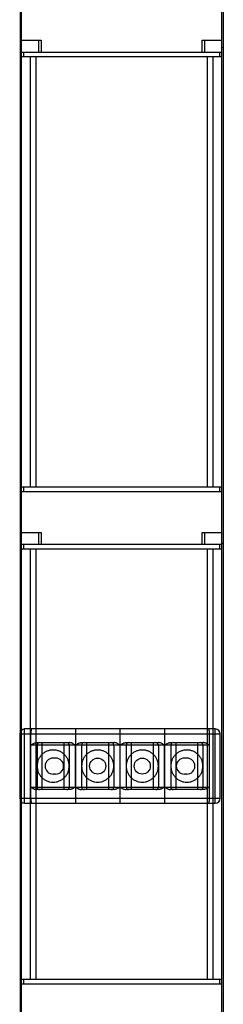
# Model space of a CAD drawing. Header units: millimetres. Extents: x 552 to 637, y 111 to 1542.
# Tile 2 of 4: x 553 to 636, y 735 to 1133. Entities that reach past the tile are written whole.
import ezdxf

# ---------------------------------------------------------------- set-up
doc = ezdxf.new("R2010")
doc.units = ezdxf.units.MM
doc.header["$LTSCALE"] = 108.148482
doc.layers.get('0').update_dxf_attribs({"linetype": 'CONTINUOUS'})
doc.layers.add('INTFCLR_14552', color=7, linetype='CONTINUOUS')

msp = doc.modelspace()

# ---------------------------------------------------------------- linework, layer by layer
at = {"color": 7}
for p, q in [((553.77, 320), (553.77, 1523)), ((554.17, 130), (554.17, 1523)), ((635.17, 130), (635.17, 1523)), ((635.69, 1523), (635.69, 320)), ((554.17, 1125), (562.17, 1125)), ((561.17, 1120.25), (561.17, 1125)), ((562.17, 1125), (562.17, 1120.25)), ((627.17, 1120.25), (627.17, 1125)), ((627.17, 1125), (635.17, 1125)), ((628.17, 1125), (628.17, 1120.25)), ((554.17, 1122), (553.77, 1122)), ((554.17, 1120.25), (635.17, 1120.25)), ((555.17, 1118.25), (555.17, 1120.25)), ((634.17, 1120.25), (634.17, 1118.25)), ((635.69, 1122), (635.17, 1122)), ((635.17, 1118.25), (554.17, 1118.25)), ((557.67, 1118.25), (557.67, 944.4)), ((560.17, 944.4), (560.17, 1118.25)), ((629.17, 1118.25), (629.17, 944.4)), ((631.67, 944.4), (631.67, 1118.25)), ((554.17, 944.4), (635.17, 944.4)), ((555.17, 942.4), (555.17, 944.4)), ((634.17, 944.4), (634.17, 942.4)), ((635.17, 942.4), (554.17, 942.4)), ((554.17, 926), (562.17, 926)), ((561.17, 921.25), (561.17, 926)), ((562.17, 926), (562.17, 921.25)), ((627.17, 921.25), (627.17, 926)), ((627.17, 926), (635.17, 926)), ((628.17, 926), (628.17, 921.25)), ((554.17, 921.5), (553.77, 921.5)), ((554.17, 921.25), (635.17, 921.25)), ((555.17, 919.25), (555.17, 921.25)), ((634.17, 921.25), (634.17, 919.25)), ((635.69, 921.5), (635.17, 921.5)), ((635.17, 919.25), (554.17, 919.25)), ((557.67, 919.25), (557.67, 745.4)), ((560.17, 745.4), (560.17, 919.25)), ((629.17, 919.25), (629.17, 745.4)), ((631.67, 745.4), (631.67, 919.25)), ((554.17, 745.4), (635.17, 745.4)), ((555.17, 743.4), (555.17, 745.4)), ((634.17, 745.4), (634.17, 743.4)), ((635.17, 743.4), (554.17, 743.4))]:
    msp.add_line(p, q, dxfattribs=at)
at = {"layer": 'INTFCLR_14552', "color": 7}
for p, q in [((553.47, 844.53), (553.47, 818.53)), ((553.47, 844.53), (634.47, 844.53)), ((555.47, 816.53), (555.47, 846.53)), ((632.47, 846.53), (555.47, 846.53)), ((557.97, 818.53), (557.97, 844.53)), ((575.97, 844.53), (575.97, 818.53)), ((593.97, 844.53), (593.97, 818.53)), ((611.97, 844.53), (611.97, 818.53)), ((629.97, 844.53), (629.97, 818.53)), ((632.47, 816.53), (632.47, 846.53)), ((634.47, 818.53), (634.47, 844.53)), ((560.42, 841.03), (573.52, 841.03)), ((562.47, 841.03), (562.47, 822.03)), ((571.47, 822.03), (571.47, 841.03)), ((578.43, 841.03), (591.52, 841.03)), ((580.47, 841.03), (580.47, 822.03)), ((589.47, 822.03), (589.47, 841.03)), ((596.43, 841.03), (609.52, 841.03)), ((598.47, 841.03), (598.47, 822.03)), ((607.47, 822.03), (607.47, 841.03)), ((614.43, 841.03), (627.52, 841.03)), ((616.47, 841.03), (616.47, 822.03)), ((625.47, 822.03), (625.47, 841.03)), ((575.96, 840.03), (557.97, 840.03)), ((560.47, 840.03), (560.47, 823.03)), ((573.47, 840.03), (573.47, 823.03)), ((575.96, 840.03), (575.96, 823.03)), ((575.98, 823.03), (575.98, 840.03)), ((593.96, 840.03), (575.98, 840.03)), ((578.47, 840.03), (578.47, 823.03)), ((591.47, 840.03), (591.47, 823.03)), ((593.96, 840.03), (593.96, 823.03)), ((593.98, 823.03), (593.98, 840.03)), ((611.96, 840.03), (593.98, 840.03)), ((596.47, 840.03), (596.47, 823.03)), ((609.47, 840.03), (609.47, 823.03)), ((611.96, 840.03), (611.96, 823.03)), ((611.98, 823.03), (611.98, 840.03)), ((629.97, 840.03), (611.98, 840.03)), ((614.47, 840.03), (614.47, 823.03)), ((627.47, 840.03), (627.47, 823.03)), ((567.97, 834.78), (566.97, 834.78)), ((620.97, 834.78), (619.97, 834.78)), ((567.97, 828.28), (566.97, 828.28)), ((620.97, 828.28), (619.97, 828.28)), ((557.97, 823.03), (575.96, 823.03)), ((573.52, 822.03), (560.42, 822.03)), ((575.98, 823.03), (593.96, 823.03)), ((591.52, 822.03), (578.43, 822.03)), ((593.98, 823.03), (611.96, 823.03)), ((609.52, 822.03), (596.43, 822.03)), ((611.98, 823.03), (629.97, 823.03)), ((627.52, 822.03), (614.43, 822.03)), ((553.47, 818.53), (634.47, 818.53)), ((555.47, 816.53), (632.47, 816.53))]:
    msp.add_line(p, q, dxfattribs=at)
for centre in [(584.97, 831.53), (602.97, 831.53)]:
    msp.add_circle(centre, 3.25, dxfattribs=at)
for centre, radius, start, end in [((555.47, 844.53), 2, 90, 180), ((632.47, 844.53), 2, 0, 90), ((561.47, 840.03), 1, 90.0003, 180), ((572.47, 840.03), 1, 0, 90), ((579.47, 840.03), 1, 90.0003, 180), ((590.47, 840.03), 1, 0, 90), ((597.47, 840.03), 1, 90.0003, 180), ((608.47, 840.03), 1, 0, 90), ((615.47, 840.03), 1, 90.0003, 180), ((626.47, 840.03), 1, 0, 90), ((566.97, 831.53), 3.25, 90, 270), ((567.97, 831.53), 3.25, 270, 90), ((619.97, 831.53), 3.25, 90, 270), ((620.97, 831.53), 3.25, 270, 90), ((561.47, 823.03), 1, 180, 270), ((572.47, 823.03), 1, 270.0003, 360), ((579.47, 823.03), 1, 180, 270), ((590.47, 823.03), 1, 270.0003, 360), ((597.47, 823.03), 1, 180, 270), ((608.47, 823.03), 1, 270.0003, 360), ((615.47, 823.03), 1, 180, 270), ((626.47, 823.03), 1, 270, 360), ((555.47, 818.53), 2, 180, 270), ((632.47, 818.53), 2, 270, 360)]:
    msp.add_arc(centre, radius, start, end, dxfattribs=at)
for points, knots in [([(558.2, 846.53), (558.17, 846.53), (558.13, 846.46), (558.11, 846.37), (558.08, 846.25), (558.06, 846.11), (558.04, 845.93), (558.02, 845.74), (558, 845.52), (557.99, 845.29), (557.98, 845.04), (557.97, 844.79), (557.97, 844.62), (557.97, 844.53)], [0, 0, 0, 0, 0.044353, 0.088097, 0.146603, 0.219334, 0.30488, 0.402224, 0.509311, 0.624772, 0.74631, 0.872122, 1, 1, 1, 1]), ([(575.97, 846.53), (575.97, 846.51), (575.97, 846.43), (575.97, 846.25), (575.97, 845.95), (575.97, 845.53), (575.97, 845.05), (575.97, 844.7), (575.97, 844.53)], [0, 0, 0, 0, 0.032962, 0.120667, 0.271043, 0.485057, 0.737913, 1, 1, 1, 1]), ([(593.97, 846.53), (593.97, 846.51), (593.97, 846.43), (593.97, 846.25), (593.97, 845.95), (593.97, 845.53), (593.97, 845.05), (593.97, 844.7), (593.97, 844.53)], [0, 0, 0, 0, 0.032962, 0.120667, 0.271043, 0.485057, 0.737913, 1, 1, 1, 1]), ([(611.97, 846.53), (611.97, 846.51), (611.97, 846.43), (611.97, 846.25), (611.97, 845.95), (611.97, 845.53), (611.97, 845.05), (611.97, 844.7), (611.97, 844.53)], [0, 0, 0, 0, 0.032962, 0.120667, 0.271043, 0.485057, 0.737913, 1, 1, 1, 1]), ([(629.75, 846.53), (629.78, 846.53), (629.81, 846.46), (629.84, 846.37), (629.86, 846.25), (629.89, 846.11), (629.91, 845.93), (629.93, 845.74), (629.94, 845.52), (629.96, 845.29), (629.97, 845.04), (629.97, 844.79), (629.97, 844.62), (629.97, 844.53)], [0, 0, 0, 0, 0.04441, 0.088164, 0.146762, 0.219423, 0.305001, 0.402332, 0.509591, 0.624891, 0.746497, 0.872171, 1, 1, 1, 1]), ([(557.97, 840.03), (558.12, 840.12), (558.39, 840.3), (558.8, 840.53), (559.17, 840.72), (559.53, 840.87), (559.85, 840.96), (560.15, 841.02), (560.33, 841.03), (560.42, 841.03)], [0, 0, 0, 0, 0.190692, 0.365508, 0.523244, 0.664357, 0.789924, 0.901326, 1, 1, 1, 1]), ([(575.96, 840.03), (575.82, 840.12), (575.54, 840.3), (575.13, 840.54), (574.75, 840.73), (574.41, 840.87), (574.08, 840.96), (573.79, 841.02), (573.6, 841.03), (573.52, 841.03)], [0, 0, 0, 0, 0.195231, 0.3699, 0.526678, 0.66681, 0.791514, 0.902088, 1, 1, 1, 1]), ([(575.98, 840.03), (576.13, 840.12), (576.4, 840.3), (576.8, 840.53), (577.18, 840.72), (577.53, 840.87), (577.86, 840.96), (578.15, 841.02), (578.34, 841.03), (578.43, 841.03)], [0, 0, 0, 0, 0.19072, 0.365553, 0.523295, 0.664404, 0.78996, 0.901345, 1, 1, 1, 1]), ([(593.96, 840.03), (593.82, 840.12), (593.54, 840.3), (593.13, 840.54), (592.75, 840.73), (592.41, 840.87), (592.08, 840.96), (591.79, 841.02), (591.6, 841.03), (591.52, 841.03)], [0, 0, 0, 0, 0.195231, 0.3699, 0.526678, 0.66681, 0.791514, 0.902088, 1, 1, 1, 1]), ([(593.98, 840.03), (594.13, 840.12), (594.4, 840.3), (594.8, 840.53), (595.18, 840.72), (595.53, 840.87), (595.86, 840.96), (596.15, 841.02), (596.34, 841.03), (596.43, 841.03)], [0, 0, 0, 0, 0.19072, 0.365553, 0.523295, 0.664404, 0.78996, 0.901345, 1, 1, 1, 1]), ([(611.96, 840.03), (611.82, 840.12), (611.54, 840.3), (611.13, 840.54), (610.75, 840.73), (610.41, 840.87), (610.08, 840.96), (609.79, 841.02), (609.6, 841.03), (609.52, 841.03)], [0, 0, 0, 0, 0.195231, 0.3699, 0.526678, 0.66681, 0.791514, 0.902088, 1, 1, 1, 1]), ([(611.98, 840.03), (612.13, 840.12), (612.4, 840.3), (612.8, 840.53), (613.18, 840.72), (613.53, 840.87), (613.86, 840.96), (614.15, 841.02), (614.34, 841.03), (614.43, 841.03)], [0, 0, 0, 0, 0.19072, 0.365553, 0.523295, 0.664404, 0.78996, 0.901345, 1, 1, 1, 1]), ([(629.97, 840.03), (629.82, 840.12), (629.55, 840.3), (629.14, 840.54), (628.76, 840.73), (628.41, 840.87), (628.09, 840.96), (627.8, 841.02), (627.61, 841.03), (627.52, 841.03)], [0, 0, 0, 0, 0.195208, 0.369862, 0.526632, 0.666767, 0.791481, 0.90207, 1, 1, 1, 1]), ([(566.97, 838.03), (566.55, 838.03), (565.69, 837.95), (564.47, 837.57), (563.34, 836.97), (562.35, 836.16), (561.53, 835.17), (560.93, 834.03), (560.56, 832.81), (560.43, 831.53), (560.55, 830.26), (560.92, 829.04), (561.52, 827.91), (562.33, 826.92), (563.32, 826.1), (564.45, 825.49), (565.69, 825.11), (566.54, 825.03), (566.97, 825.03)], [0, 0, 0, 0, 0.062562, 0.125158, 0.18771, 0.249824, 0.312324, 0.374949, 0.437465, 0.49982, 0.562098, 0.624396, 0.686776, 0.749174, 0.811396, 0.874201, 0.937125, 1, 1, 1, 1]), ([(566.97, 825.03), (567.4, 825.03), (568.25, 825.11), (569.48, 825.49), (570.61, 826.09), (571.6, 826.9), (572.41, 827.89), (573.02, 829.02), (573.39, 830.25), (573.51, 831.53), (573.39, 832.8), (573.02, 834.02), (572.42, 835.15), (571.61, 836.14), (570.62, 836.96), (569.49, 837.57), (568.26, 837.95), (567.4, 838.03), (566.97, 838.03)], [0, 0, 0, 0, 0.062562, 0.125158, 0.18771, 0.249824, 0.312324, 0.374949, 0.437465, 0.49982, 0.562098, 0.624396, 0.686776, 0.749174, 0.811396, 0.874201, 0.937125, 1, 1, 1, 1]), ([(584.97, 838.03), (584.55, 838.03), (583.69, 837.95), (582.47, 837.57), (581.34, 836.97), (580.35, 836.16), (579.53, 835.17), (578.93, 834.03), (578.56, 832.81), (578.43, 831.53), (578.55, 830.26), (578.92, 829.04), (579.52, 827.91), (580.33, 826.92), (581.32, 826.1), (582.45, 825.49), (583.69, 825.11), (584.54, 825.03), (584.97, 825.03)], [0, 0, 0, 0, 0.062562, 0.125158, 0.18771, 0.249824, 0.312324, 0.374949, 0.437465, 0.49982, 0.562098, 0.624396, 0.686776, 0.749174, 0.811396, 0.874201, 0.937125, 1, 1, 1, 1]), ([(584.97, 825.03), (585.4, 825.03), (586.25, 825.11), (587.48, 825.49), (588.61, 826.09), (589.6, 826.9), (590.41, 827.89), (591.02, 829.02), (591.39, 830.25), (591.51, 831.53), (591.39, 832.8), (591.02, 834.02), (590.42, 835.15), (589.61, 836.14), (588.62, 836.96), (587.49, 837.57), (586.26, 837.95), (585.4, 838.03), (584.97, 838.03)], [0, 0, 0, 0, 0.062562, 0.125158, 0.18771, 0.249824, 0.312324, 0.374949, 0.437465, 0.49982, 0.562098, 0.624396, 0.686776, 0.749174, 0.811396, 0.874201, 0.937125, 1, 1, 1, 1]), ([(602.97, 838.03), (602.55, 838.03), (601.69, 837.95), (600.47, 837.57), (599.34, 836.97), (598.35, 836.16), (597.53, 835.17), (596.93, 834.03), (596.56, 832.81), (596.43, 831.53), (596.55, 830.26), (596.92, 829.04), (597.52, 827.91), (598.33, 826.92), (599.32, 826.1), (600.45, 825.49), (601.69, 825.11), (602.54, 825.03), (602.97, 825.03)], [0, 0, 0, 0, 0.062562, 0.125158, 0.18771, 0.249824, 0.312324, 0.374949, 0.437465, 0.49982, 0.562098, 0.624396, 0.686776, 0.749174, 0.811396, 0.874201, 0.937125, 1, 1, 1, 1]), ([(602.97, 825.03), (603.4, 825.03), (604.25, 825.11), (605.48, 825.49), (606.61, 826.09), (607.6, 826.9), (608.41, 827.89), (609.02, 829.02), (609.39, 830.25), (609.51, 831.53), (609.39, 832.8), (609.02, 834.02), (608.42, 835.15), (607.61, 836.14), (606.62, 836.96), (605.49, 837.57), (604.26, 837.95), (603.4, 838.03), (602.97, 838.03)], [0, 0, 0, 0, 0.062562, 0.125158, 0.18771, 0.249824, 0.312324, 0.374949, 0.437465, 0.49982, 0.562098, 0.624396, 0.686776, 0.749174, 0.811396, 0.874201, 0.937125, 1, 1, 1, 1]), ([(620.97, 838.03), (620.55, 838.03), (619.69, 837.95), (618.47, 837.57), (617.34, 836.97), (616.35, 836.16), (615.53, 835.17), (614.93, 834.03), (614.56, 832.81), (614.43, 831.53), (614.55, 830.26), (614.92, 829.04), (615.52, 827.91), (616.33, 826.92), (617.32, 826.1), (618.45, 825.49), (619.69, 825.11), (620.54, 825.03), (620.97, 825.03)], [0, 0, 0, 0, 0.062562, 0.125158, 0.18771, 0.249824, 0.312324, 0.374949, 0.437465, 0.49982, 0.562098, 0.624396, 0.686776, 0.749174, 0.811396, 0.874201, 0.937125, 1, 1, 1, 1]), ([(620.97, 825.03), (621.4, 825.03), (622.25, 825.11), (623.48, 825.49), (624.61, 826.09), (625.6, 826.9), (626.41, 827.89), (627.02, 829.02), (627.39, 830.25), (627.51, 831.53), (627.39, 832.8), (627.02, 834.02), (626.42, 835.15), (625.61, 836.14), (624.62, 836.96), (623.49, 837.57), (622.26, 837.95), (621.4, 838.03), (620.97, 838.03)], [0, 0, 0, 0, 0.062562, 0.125158, 0.18771, 0.249824, 0.312324, 0.374949, 0.437465, 0.49982, 0.562098, 0.624396, 0.686776, 0.749174, 0.811396, 0.874201, 0.937125, 1, 1, 1, 1]), ([(557.97, 823.03), (558.12, 822.94), (558.4, 822.76), (558.81, 822.52), (559.18, 822.33), (559.53, 822.19), (559.85, 822.1), (560.15, 822.04), (560.33, 822.03), (560.42, 822.03)], [0, 0, 0, 0, 0.195208, 0.369862, 0.526632, 0.666767, 0.791481, 0.90207, 1, 1, 1, 1]), ([(575.96, 823.03), (575.82, 822.94), (575.54, 822.76), (575.14, 822.53), (574.76, 822.34), (574.41, 822.19), (574.09, 822.1), (573.79, 822.04), (573.61, 822.03), (573.52, 822.03)], [0, 0, 0, 0, 0.190721, 0.365554, 0.523296, 0.664405, 0.78996, 0.901345, 1, 1, 1, 1]), ([(575.98, 823.03), (576.13, 822.94), (576.41, 822.76), (576.81, 822.52), (577.19, 822.33), (577.54, 822.19), (577.86, 822.1), (578.15, 822.04), (578.34, 822.03), (578.43, 822.03)], [0, 0, 0, 0, 0.195231, 0.369901, 0.526679, 0.66681, 0.791515, 0.902088, 1, 1, 1, 1]), ([(593.96, 823.03), (593.82, 822.94), (593.54, 822.76), (593.14, 822.53), (592.76, 822.34), (592.41, 822.19), (592.09, 822.1), (591.79, 822.04), (591.61, 822.03), (591.52, 822.03)], [0, 0, 0, 0, 0.190721, 0.365554, 0.523296, 0.664405, 0.78996, 0.901345, 1, 1, 1, 1]), ([(593.98, 823.03), (594.13, 822.94), (594.41, 822.76), (594.81, 822.52), (595.19, 822.33), (595.54, 822.19), (595.86, 822.1), (596.15, 822.04), (596.34, 822.03), (596.43, 822.03)], [0, 0, 0, 0, 0.195231, 0.369901, 0.526679, 0.66681, 0.791515, 0.902088, 1, 1, 1, 1]), ([(611.96, 823.03), (611.82, 822.94), (611.54, 822.76), (611.14, 822.53), (610.76, 822.34), (610.41, 822.19), (610.09, 822.1), (609.79, 822.04), (609.61, 822.03), (609.52, 822.03)], [0, 0, 0, 0, 0.190721, 0.365554, 0.523296, 0.664405, 0.78996, 0.901345, 1, 1, 1, 1]), ([(611.98, 823.03), (612.13, 822.94), (612.41, 822.76), (612.81, 822.52), (613.19, 822.33), (613.54, 822.19), (613.86, 822.1), (614.15, 822.04), (614.34, 822.03), (614.43, 822.03)], [0, 0, 0, 0, 0.195231, 0.369901, 0.526679, 0.66681, 0.791515, 0.902088, 1, 1, 1, 1]), ([(629.97, 823.03), (629.83, 822.94), (629.55, 822.76), (629.15, 822.53), (628.77, 822.34), (628.42, 822.19), (628.09, 822.1), (627.8, 822.04), (627.61, 822.03), (627.52, 822.03)], [0, 0, 0, 0, 0.190692, 0.365508, 0.523244, 0.664357, 0.789924, 0.901326, 1, 1, 1, 1]), ([(557.97, 818.53), (557.97, 818.44), (557.97, 818.27), (557.98, 818.02), (557.99, 817.77), (558, 817.54), (558.02, 817.32), (558.04, 817.13), (558.06, 816.95), (558.08, 816.81), (558.11, 816.69), (558.13, 816.6), (558.17, 816.53), (558.2, 816.53)], [0, 0, 0, 0, 0.127882, 0.2537, 0.375234, 0.490694, 0.597781, 0.695119, 0.780667, 0.853393, 0.911902, 0.955645, 1, 1, 1, 1]), ([(575.97, 818.53), (575.97, 818.35), (575.97, 818.01), (575.97, 817.53), (575.97, 817.12), (575.97, 816.82), (575.97, 816.63), (575.97, 816.55), (575.97, 816.53)], [0, 0, 0, 0, 0.262613, 0.514523, 0.727316, 0.877858, 0.966319, 1, 1, 1, 1]), ([(593.97, 818.53), (593.97, 818.35), (593.97, 818.01), (593.97, 817.53), (593.97, 817.12), (593.97, 816.82), (593.97, 816.63), (593.97, 816.55), (593.97, 816.53)], [0, 0, 0, 0, 0.262613, 0.514523, 0.727316, 0.877858, 0.966319, 1, 1, 1, 1]), ([(611.97, 818.53), (611.97, 818.35), (611.97, 818.01), (611.97, 817.53), (611.97, 817.12), (611.97, 816.82), (611.97, 816.63), (611.97, 816.55), (611.97, 816.53)], [0, 0, 0, 0, 0.262613, 0.514523, 0.727316, 0.877858, 0.966319, 1, 1, 1, 1]), ([(629.97, 818.53), (629.97, 818.44), (629.97, 818.27), (629.97, 818.02), (629.96, 817.77), (629.94, 817.54), (629.93, 817.32), (629.91, 817.13), (629.89, 816.95), (629.86, 816.81), (629.84, 816.69), (629.81, 816.6), (629.78, 816.53), (629.75, 816.53)], [0, 0, 0, 0, 0.127858, 0.253614, 0.375173, 0.490569, 0.597714, 0.695068, 0.780614, 0.853286, 0.911846, 0.955605, 1, 1, 1, 1])]:
    msp.add_open_spline(points, degree=3, knots=knots, dxfattribs=at)

doc.saveas('drawing.dxf')
